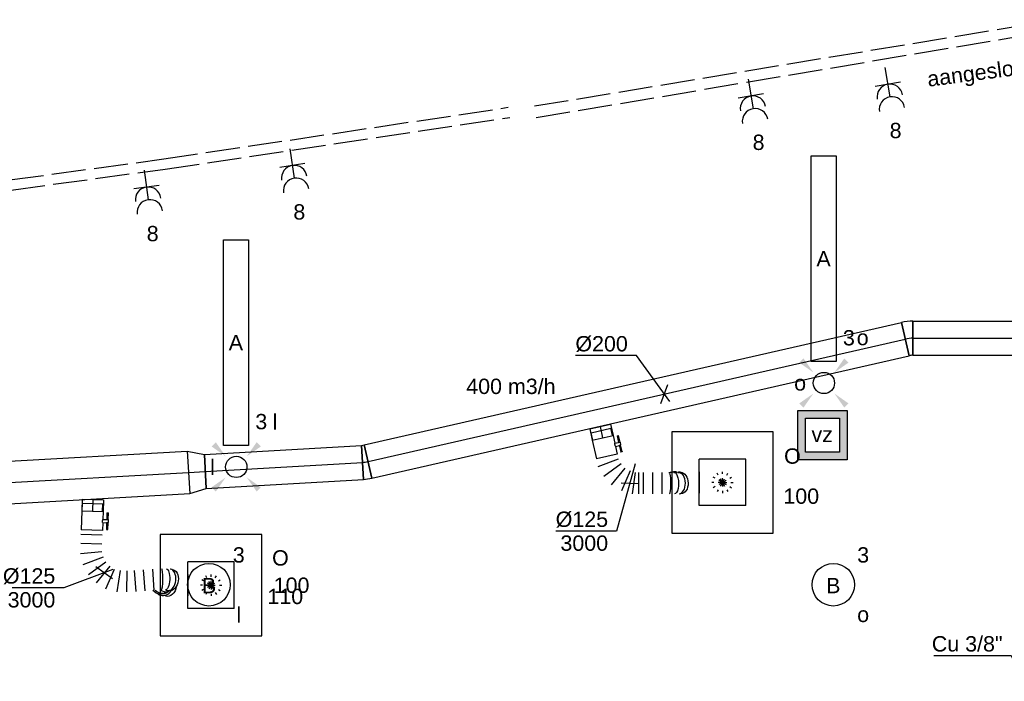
# Model space of a CAD drawing. Extents: x -257677 to 221252, y -185516 to 120782.
# Tile 122 of 171: x -34588 to -28811, y -45471 to -41588. Entities that reach past the tile are written whole.
import ezdxf
from ezdxf.enums import TextEntityAlignment as Align
from ezdxf.lldxf.tags import DXFTag

# ---------------------------------------------------------------- set-up
doc = ezdxf.new("R2010")
doc.units = 0
doc.header["$LTSCALE"] = 50
for name, pattern in [('AUSGEZOGEN', [0]), ('E_GOOT3', [5, 4, -1]), ('STREEPJES', [0.1, 0.05, -0.05])]:
    doc.linetypes.add(name, pattern=pattern)
doc.layers.get('0').update_dxf_attribs({"linetype": 'CONTINUOUS'})
for name, color, linetype in [('EL6131--_WG', 2, 'CONTINUOUS'), ('EL6222--', 3, 'CONTINUOUS'), ('EL6311--', 3, 'CONTINUOUS'), ('WL570---_TOEVOER', 3, 'CONTINUOUS'), ('WL570---_TOEVOER_HL', 8, 'CONTINUOUS'), ('WL570---_TOEVOER_RST', 2, 'CONTINUOUS'), ('WL570---_TOEVOER_RST_HL', 1, 'CONTINUOUS'), ('WM5448--', 1, 'CONTINUOUS'), ('WM570---_TOEVOER', 1, 'CONTINUOUS'), ('WM570---_TOEVOER_PR', 1, 'CONTINUOUS'), ('WM570---_TOEVOER_RST_PR', 1, 'CONTINUOUS')]:
    doc.layers.add(name, color=color, linetype=linetype)
doc.styles.add('BURO-018', font='ARIAL.TTF', dxfattribs={"height": 63})
tags = doc.linetypes.add('CENTER2', pattern=[28.575000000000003, 19.05, -3.175, 3.175, -3.175]).pattern_tags.tags
tags[10:11] = [DXFTag(74, 4), DXFTag(75, 0), DXFTag(340, '0'), DXFTag(46, 1.0), DXFTag(50, 0.0), DXFTag(44, 0.0), DXFTag(45, 0.0)]
tags[8:9] = [DXFTag(74, 4), DXFTag(75, 0), DXFTag(340, '0'), DXFTag(46, 1.0), DXFTag(50, 0.0), DXFTag(44, 0.0), DXFTag(45, 0.0)]
tags[6:7] = [DXFTag(74, 4), DXFTag(75, 0), DXFTag(340, '0'), DXFTag(46, 1.0), DXFTag(50, 0.0), DXFTag(44, 0.0), DXFTag(45, 0.0)]
tags[4:5] = [DXFTag(74, 4), DXFTag(75, 0), DXFTag(340, '0'), DXFTag(46, 1.0), DXFTag(50, 0.0), DXFTag(44, 0.0), DXFTag(45, 0.0)]

# ---------------------------------------------------------------- blocks, each defined once
blk = doc.blocks.new('1115B3')
at = {"color": 0, "linetype": 'Continuous'}
blk.add_circle((0, 3.5), 2.5, dxfattribs=at)
at = {"color": 0, "linetype": 'Continuous', "style": 'BURO-018'}
for tag, p in [('E_GKAST', (0, 11.5)), ('E_GROEP', (0, 8.5)), ('E_SGROEP', (4.5, 8.5)), ('E_ARMCODE', (0, 3.5)), ('E_SLET', (4.5, 2.5))]:
    blk.add_attdef(tag, text='', height=1.8, dxfattribs=at).set_placement(p, align=Align.MIDDLE)
blk = doc.blocks.new('E001611207146')
at = {"color": 0}
for p, q in [((-12.07, -1.46), (-12.07, 1.46)), ((-12.07, 1.46), (12.07, 1.46)), ((12.07, 1.46), (12.07, -1.46)), ((12.07, -1.46), (-12.07, -1.46))]:
    blk.add_line(p, q, dxfattribs=at)
at = {"color": 0, "linetype": 'Continuous', "style": 'BURO-018'}
for tag, p in [('E_GKAST', (0, 8)), ('E_GROEP', (0, 5)), ('E_SGROEP', (4.5, 5)), ('E_ARMCODE', (0, 0)), ('E_SLET', (4.5, -3))]:
    blk.add_attdef(tag, text='', height=1.8, dxfattribs=at).set_placement(p, align=Align.MIDDLE)
blk = doc.blocks.new('E00411')
at = {"color": 0, "linetype": 'Continuous'}
blk.add_circle((0, 0), 1.25, dxfattribs=at)
for points in [[(-2.891705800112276, 2.395768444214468), (-2.395768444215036, 2.891705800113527), (-1.237436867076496, 1.237436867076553)], [(2.395768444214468, 2.891705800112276), (2.891705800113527, 2.395768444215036), (1.237436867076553, 1.237436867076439)], [(-2.395768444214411, -2.891705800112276), (-2.89170580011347, -2.395768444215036), (-1.237436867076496, -1.237436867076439)], [(2.89170580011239, -2.395768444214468), (2.395768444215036, -2.891705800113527), (1.237436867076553, -1.237436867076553)]]:
    blk.add_solid(points, dxfattribs=at)
at = {"color": 0, "linetype": 'Continuous', "style": 'BURO-018'}
for tag, height, p in [('E_SLET1', 1.8, (-2.842e-13, 4.641705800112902)), ('E_GROEP', 1.799999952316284, (0, 0)), ('E_GKAST', 1.799999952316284, (0, 0))]:
    blk.add_attdef(tag, text='', height=height, dxfattribs=at).set_placement(p, align=Align.MIDDLE)
at = {"color": 0, "linetype": 'Continuous', "style": 'BURO-018', "flags": 1}
for tag in ['E_MATCODE', 'E_SGROEP']:
    blk.add_attdef(tag, text='', height=1.799999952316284, dxfattribs=at).set_placement((0, 0), align=Align.MIDDLE)
blk = doc.blocks.new('111304A')
at = {"color": 0, "linetype": 'Continuous'}
for p, q in [((0, 1), (0, 4.5)), ((-1.5, 3), (1.5, 3))]:
    blk.add_line(p, q, dxfattribs=at)
for centre in [(0, 6), (0, 4.5)]:
    blk.add_arc(centre, 1.5, 180, 0, dxfattribs=at)
at = {"color": 0, "linetype": 'Continuous', "style": 'BURO-018'}
for tag, p in [('E_GKAST', (0, 11.5)), ('E_GROEP', (0, 8.5)), ('E_SGROEP', (4.5, 8.5))]:
    blk.add_attdef(tag, text='', height=1.8, dxfattribs=at).set_placement(p, align=Align.MIDDLE)
at = {"color": 0, "linetype": 'Continuous', "style": 'BURO-018', "flags": 1}
for tag, height, p in [('E_VERMCODE', 1.8, (13, 8.5)), ('E_MATCODE', 1.799999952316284, (0, 0))]:
    blk.add_attdef(tag, text='', height=height, dxfattribs=at).set_placement(p, align=Align.MIDDLE)
blk = doc.blocks.new('*U811')
at = {"color": 0, "ltscale": 10}
for p, q in [((297.5, 297.5, -2710), (-297.5, 297.5, -2710)), ((-297.5, 297.5, -2710), (-297.5, -297.5, -2710)), ((297.5, -297.5, -2710), (297.5, 297.5, -2710)), ((136.5, 136.5, -2710), (-136.5, 136.5, -2710)), ((-136.5, -136.5, -2710), (-136.5, 136.5, -2710)), ((136.5, -136.5, -2710), (136.5, 136.5, -2710)), ((136.5, -136.5, -2710), (-136.5, -136.5, -2710)), ((-297.5, -297.5, -2710), (297.5, -297.5, -2710))]:
    blk.add_line(p, q, dxfattribs=at)
at = {"color": 8, "linetype": 'STREEPJES', "ltscale": 10}
for q in [(0, 62.5, -2710), (-62.5, 0, -2710), (-54.12658773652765, 31.25, -2710), (-54.12658773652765, -31.25, -2710), (-31.25, 54.12658773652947, -2710), (-31.25, -54.12658773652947, -2710), (31.25, 54.12658773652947, -2710), (54.12658773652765, 31.25, -2710), (0, -62.5, -2710), (31.25, -54.12658773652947, -2710), (54.12658773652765, -31.25, -2710), (62.5, 0, -2710)]:
    blk.add_line((0, 0, -2710), q, dxfattribs=at)
at = {"layer": 'WL570---_TOEVOER_RST_HL', "linetype": 'CENTER2'}
blk.add_circle((0, 0, -2710), 0.075, dxfattribs=at)
at = {"layer": 'WL570---_TOEVOER_RST', "color": 1, "style": 'BURO-018'}
for tag in ['MC', 'Q']:
    blk.add_attdef(tag, text='', height=90, dxfattribs=at).set_placement((0, 0), align=Align.MIDDLE)
at = {"layer": 'WM570---_TOEVOER_RST_PR', "color": 1, "style": 'BURO-018'}
blk.add_attdef('POSNR', text='', height=90, dxfattribs=at).set_placement((0, 0), align=Align.MIDDLE)
blk = doc.blocks.new('*U826')
at = {"color": 0, "ltscale": 10}
for p, q in [((0, 62.50000000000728, -3000), (67.44098836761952, 62.50000000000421, -3000)), ((-7.275957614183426e-12, -62.49999999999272, -3000), (-4.284426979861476e-12, 62.50000000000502, -3000)), ((-7.275957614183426e-12, -62.49999999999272, -3000), (67.44098836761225, -62.49999999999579, -3000))]:
    blk.add_line(p, q, dxfattribs=at)
at = {"layer": 'WL570---_TOEVOER_HL', "linetype": 'CENTER2'}
blk.add_line((0, 0, -3000), (67.44098836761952, -3.069388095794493e-12, -3000), dxfattribs=at)
at = {"layer": 'WM570---_TOEVOER_PR', "color": 1, "style": 'BURO-018'}
blk.add_attdef('POSNR', text='', height=90, dxfattribs=at).set_placement((0, 0), align=Align.MIDDLE)
blk = doc.blocks.new('*U829')
at = {"layer": 'WM570---_TOEVOER', "color": 0, "ltscale": 10}
for p, q in [((50.65055558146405, 19.06445402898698), (-235.8498428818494, -88.77194802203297)), ((48.88068599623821, -35.02620828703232), (-48.88068599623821, 35.02620828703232)), ((-235.8498428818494, -88.77194802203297), (-593.4214663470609, -88.77194802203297))]:
    blk.add_line(p, q, dxfattribs=at)
at = {"layer": 'WM570---_TOEVOER', "color": 0, "style": 'BURO-018'}
for s, p in [('%%c125', (-593.4214663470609, -63.77194802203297)), ('3000', (-565.5497064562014, -203.771948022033))]:
    blk.add_text(s, height=90, dxfattribs=at).set_placement(p)
blk = doc.blocks.new('*U831')
at = {"layer": 'WM570---_TOEVOER', "color": 0, "ltscale": 10}
for p, q in [((31.82663202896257, 115.7060437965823), (-76.96165803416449, -279.7948889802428)), ((51.10363495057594, -2.738965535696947), (-51.10363495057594, 2.738965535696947)), ((-76.96165803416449, -279.7948889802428), (-434.533281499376, -279.7948889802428))]:
    blk.add_line(p, q, dxfattribs=at)
at = {"layer": 'WM570---_TOEVOER', "color": 0, "style": 'BURO-018'}
for s, p in [('%%c125', (-434.533281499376, -254.7948889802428)), ('3000', (-406.6615216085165, -394.7948889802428))]:
    blk.add_text(s, height=90, dxfattribs=at).set_placement(p)
blk = doc.blocks.new('*U997', base_point=(34898.77954978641, 21942.15789563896, 2900))
at = {"color": 0, "linetype": 'Continuous'}
for p, q in [((34841.04452286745, 22042.15789563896, 2900), (34388.13183528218, 22042.15789563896, 2900)), ((34841.04452286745, 22042.15789563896, 2900), (34927.64706324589, 21892.15789563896, 2900)), ((34869.91203632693, 21892.15789563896, 2900), (34927.64706324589, 21992.15789563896, 2900))]:
    blk.add_line(p, q, dxfattribs=at)
at = {"color": 0, "linetype": 'Continuous', "style": 'BURO-018'}
blk.add_text('Cu 3/8"', height=90, dxfattribs=at).set_placement((34791.04452286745, 22067.15789563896, 2900), align=Align.RIGHT)
blk = doc.blocks.new('*U1667')
at = {"color": 0, "ltscale": 10}
for p, q in [((0, 100.0000000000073, -3000), (923.3686581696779, 100.0000000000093, -3000)), ((-1.455191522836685e-11, -100.0000000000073, -3000), (-8.01686494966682e-12, 99.99999999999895, -3000)), ((923.3686581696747, 100.0000000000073, -3000), (923.3686581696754, -99.99999999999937, -3000)), ((-1.455191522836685e-11, -100.0000000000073, -3000), (923.3686581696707, -100.0000000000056, -3000))]:
    blk.add_line(p, q, dxfattribs=at)
at = {"layer": 'WL570---_TOEVOER_HL', "linetype": 'CENTER2'}
blk.add_line((-7.275957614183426e-12, 0, -3000), (923.3686581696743, 1.851668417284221e-12, -3000), dxfattribs=at)
at = {"layer": 'WM570---_TOEVOER_PR', "color": 1, "style": 'BURO-018'}
blk.add_attdef('POSNR', text='', height=90, dxfattribs=at).set_placement((0, 0), align=Align.MIDDLE)
blk = doc.blocks.new('*U1668')
at = {"color": 0, "ltscale": 10}
for p, q in [((-7.275957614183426e-12, 125.0000000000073, -3000), (6819.025853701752, 125.0000000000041, -3000)), ((6819.025853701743, 125, -3000), (6819.025853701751, -124.9999999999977, -3000)), ((0, -125, -3000), (6819.025853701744, -125.0000000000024, -3000))]:
    blk.add_line(p, q, dxfattribs=at)
at = {"layer": 'WL570---_TOEVOER_HL', "linetype": 'CENTER2'}
blk.add_line((0, 0, -3000), (6819.02585370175, -2.744356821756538e-12, -3000), dxfattribs=at)
at = {"layer": 'WM570---_TOEVOER_PR', "color": 1, "style": 'BURO-018'}
blk.add_attdef('POSNR', text='', height=90, dxfattribs=at).set_placement((0, 0), align=Align.MIDDLE)
blk = doc.blocks.new('*U1669')
at = {"color": 0, "ltscale": 10}
for p, q in [((-7.275957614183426e-12, 125, -3000), (99.10000000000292, 100.0000000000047, -3000)), ((-7.275957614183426e-12, 125, -3000), (-2.919608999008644e-13, -124.9999999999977, -3000)), ((99.10000000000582, 100.0000000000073, -3000), (99.09999999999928, -99.99999999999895, -3000)), ((0, -124.9999999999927, -3000), (99.09999999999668, -99.9999999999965, -3000))]:
    blk.add_line(p, q, dxfattribs=at)
at = {"layer": 'WL570---_TOEVOER_HL', "linetype": 'CENTER2'}
blk.add_line((-7.275957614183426e-12, 0, -3000), (99.09999999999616, 4.724116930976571e-13, -3000), dxfattribs=at)
for centre in [(-7.275957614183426e-12, 0, -3000), (99.09999999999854, 0, -3000)]:
    blk.add_circle(centre, 0.075, dxfattribs=at)
at = {"layer": 'WM570---_TOEVOER_PR', "color": 1, "style": 'BURO-018'}
blk.add_attdef('POSNR', text='', height=90, dxfattribs=at).set_placement((0, 0), align=Align.MIDDLE)
blk = doc.blocks.new('*U1670')
at = {"color": 2, "ltscale": 10}
for p, q in [((-56.44999999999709, 59.375, -3000.000000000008), (-100.7499999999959, 59.37500000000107, -3000.000000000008)), ((-100.75, -59.375, -3000.000000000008), (-100.7500000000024, 59.37500000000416, -3000.000000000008)), ((-56.44999999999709, 62.5, -3000.000000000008), (-9.408333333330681, 62.49999999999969, -3000.000000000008)), ((-56.44999999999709, -62.5, -3000.000000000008), (-56.4500000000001, 62.50000000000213, -3000.000000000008)), ((-9.408333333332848, 93.75000000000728, -3000.000000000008), (-49.40796737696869, 93.75000000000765, -3000.000000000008)), ((-49.40796737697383, 85.41666666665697, -3000.000000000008), (-49.40796737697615, 93.75000000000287, -3000.000000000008)), ((-49.40796737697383, 85.41666666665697, -3000.000000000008), (-9.408333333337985, 85.4166666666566, -3000.000000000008)), ((-9.408333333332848, 62.5, -3000.000000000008), (-9.408333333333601, 93.75000000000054, -3000.000000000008)), ((-9.408333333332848, 93.75, -3000.000000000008), (7.576928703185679, 93.75000000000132, -3000.000000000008)), ((7.576928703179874, 85.41666666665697, -3000.000000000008), (7.576928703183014, 93.74999999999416, -3000.000000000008)), ((48.36630071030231, 93.75, -3000.000000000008), (7.576928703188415, 93.74999999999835, -3000.000000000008)), ((7.576928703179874, 85.41666666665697, -3000.000000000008), (48.36630071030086, 85.41666666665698, -3000.000000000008)), ((9.408333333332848, 62.5, -3000.000000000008), (9.40833333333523, 85.41666666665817, -3000.000000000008)), ((9.408333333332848, 62.5, -3000.000000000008), (56.44999999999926, 62.49999999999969, -3000.000000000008)), ((48.36630071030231, 93.75, -3000.000000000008), (49.40796737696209, 93.75000000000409, -3000.000000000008)), ((48.36630071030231, 85.41666666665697, -3000.000000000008), (48.36630071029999, 93.75000000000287, -3000.000000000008)), ((49.40796737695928, 85.41666666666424, -3000.000000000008), (48.3663007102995, 85.41666666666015, -3000.000000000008)), ((49.40796737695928, 93.75000000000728, -3000.000000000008), (49.4079673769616, 85.41666666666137, -3000.000000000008)), ((56.45000000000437, 62.5, -3000.000000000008), (56.45000000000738, -62.50000000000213, -3000.000000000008)), ((-56.44999999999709, -59.375, -3000.000000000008), (-100.7499999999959, -59.37499999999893, -3000.000000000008)), ((-56.44999999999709, -62.5, -3000.000000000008), (56.45000000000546, -62.49999999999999, -3000.000000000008))]:
    blk.add_line(p, q, dxfattribs=at)
blk.add_spline([(9.36006221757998, 62.49275180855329, -3000.000000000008), (9.21574419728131, 62.47129905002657, -3000.000000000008), (8.976860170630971, 62.43650600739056, -3000.000000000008), (8.645861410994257, 62.38977627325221, -3000.000000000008), (8.226144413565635, 62.33299861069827, -3000.000000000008), (7.722016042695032, 62.26847352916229, -3000.000000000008), (7.138649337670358, 62.19882296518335, -3000.000000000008), (6.482030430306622, 62.12688614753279, -3000.000000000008), (5.758897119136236, 62.05560538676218, -3000.000000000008), (4.976669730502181, 61.98790612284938, -3000.000000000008), (4.143374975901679, 61.92657604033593, -3000.000000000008), (3.267563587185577, 61.87414836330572, -3000.000000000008), (2.35822257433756, 61.83279451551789, -3000.000000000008), (1.424683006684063, 61.80423112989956, -3000.000000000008), (0.4765242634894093, 61.78964589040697, -3000.000000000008), (-0.4765242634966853, 61.78964589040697, -3000.000000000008), (-1.424683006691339, 61.80423112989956, -3000.000000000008), (-2.358222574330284, 61.83279451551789, -3000.000000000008), (-3.267563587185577, 61.874148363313, -3000.000000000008), (-4.143374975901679, 61.92657604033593, -3000.000000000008), (-4.976669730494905, 61.98790612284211, -3000.000000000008), (-5.758897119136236, 62.05560538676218, -3000.000000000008), (-6.482030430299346, 62.12688614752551, -3000.000000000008), (-7.138649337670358, 62.19882296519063, -3000.000000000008), (-7.722016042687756, 62.26847352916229, -3000.000000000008), (-8.226144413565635, 62.33299861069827, -3000.000000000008), (-8.645861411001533, 62.38977627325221, -3000.000000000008), (-8.976860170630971, 62.43650600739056, -3000.000000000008), (-9.215744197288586, 62.47129905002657, -3000.000000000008), (-9.36006221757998, 62.49275180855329, -3000.000000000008), (-9.408333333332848, 62.5, -3000.000000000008)], degree=3, dxfattribs=at)
at = {"layer": 'WL570---_TOEVOER', "color": 1, "style": 'BURO-018'}
blk.add_attdef('I', text='', height=90, dxfattribs=at).set_placement((0, 0), align=Align.MIDDLE)
at = {"layer": 'WM570---_TOEVOER_PR', "color": 1, "style": 'BURO-018'}
blk.add_attdef('POSNR', text='', height=90, dxfattribs=at).set_placement((0, 0), align=Align.MIDDLE)
blk = doc.blocks.new('*U1671')
at = {"color": 0, "ltscale": 10}
for p, q in [((208.2100411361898, 507.3495264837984, -3000.000000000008), (330.0366141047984, 479.3622772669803, -3000.000000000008)), ((175.521826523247, 363.4674100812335, -3000.000000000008), (175.0451708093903, 360.6144897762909, -3000.000000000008)), ((164.0976746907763, 292.7166135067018, -3000.000000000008), (285.8100451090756, 264.2368156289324, -3000.000000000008)), ((151.5840846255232, 239.2380489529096, -3000.000000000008), (273.2964550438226, 210.7582510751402, -3000.000000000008)), ((139.0704945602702, 185.7594843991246, -3000.000000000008), (260.7828649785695, 157.2796865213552, -3000.000000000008)), ((246.8420229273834, 97.70156244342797, -3000.000000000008), (128.9716760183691, 142.6007812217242, -3000.000000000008)), ((132.8136995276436, 159.0202021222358, -3000.000000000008), (254.5260699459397, 130.5404042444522, -3000.000000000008)), ((0, 62.5, -3000.000000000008), (3.014949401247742e-12, -62.50000000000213, -3000.000000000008)), ((44.82719617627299, -62.5, -3000.000000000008), (27.96426264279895, 62.49999999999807, -3000.000000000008)), ((60.48452008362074, 71.43683195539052, -3000.000000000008), (109.8677110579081, -44.62633608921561, -3000.000000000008)), ((167.8469574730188, -10.15687971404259, -3000.000000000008), (89.47414329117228, 88.67156014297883, -3000.000000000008)), ((112.8605291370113, 112.97199360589, -3000.000000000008), (214.6197291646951, 38.44398721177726, -3000.000000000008))]:
    blk.add_line(p, q, dxfattribs=at)
at = {"color": 0, "ltscale": 10, "extrusion": (1.304793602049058e-32, 1.745129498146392e-33, -1)}
blk.add_ellipse((241.8299820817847, 377.1216764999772, -3000.000000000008), major_axis=(61.26474119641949, -12.36785808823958), ratio=0.8085317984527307, start_param=3.135280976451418, end_param=3.71452084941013, dxfattribs=at)
at = {"color": 0, "ltscale": 10}
for centre, major_axis, ratio, start_param, end_param in [((247.058664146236, 376.1025663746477, -3000.000000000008), (61.1144488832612, -13.0886434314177), 0.613864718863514, 0.00243968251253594, 3.144032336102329), ((237.1489962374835, 343.8331404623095, -3000.000000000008), (-58.03659886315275, 23.21870020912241), 0.9868594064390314, 0.1028968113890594, 0.4550223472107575), ((236.912736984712, 351.7441573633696, -3000.000000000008), (-61.6476729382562, 10.29987255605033), 0.9462408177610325, 5.903291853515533, 6.258729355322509), ((235.2386267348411, 322.7493663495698, -3000.000000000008), (60.94853111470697, -13.84019281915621), 0.1315587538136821, 0.0003315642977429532, 3.141924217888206)]:
    blk.add_ellipse(centre, major_axis=major_axis, ratio=ratio, start_param=start_param, end_param=end_param, dxfattribs=at)
at = {"color": 0, "ltscale": 10, "extrusion": (1.304793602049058e-32, 1.745129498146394e-33, -1)}
blk.add_ellipse((249.226620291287, 386.4255259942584, -3000.000000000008), major_axis=(-61.16568309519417, 12.84559113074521), ratio=0.7069547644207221, start_param=1.490116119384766e-08, end_param=3.141592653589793, dxfattribs=at)
at = {"color": 0, "ltscale": 10, "extrusion": (1.304793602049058e-32, 1.745129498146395e-33, -1)}
blk.add_ellipse((235.3091528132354, 340.340369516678, -3000.000000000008), major_axis=(-19.34913916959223, -59.93698197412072), ratio=0.992100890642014, start_param=1.130393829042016, end_param=1.695059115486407, dxfattribs=at)
at = {"color": 0, "ltscale": 10, "extrusion": (1.304793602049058e-32, 1.745129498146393e-33, -1)}
for centre, start_param in [((242.0937968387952, 361.2712435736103, -3000.000000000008), 2.853339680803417), ((246.8490124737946, 378.0407651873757, -3000.000000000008), 2.944948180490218)]:
    blk.add_ellipse(centre, major_axis=(60.12929726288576, -17.05044312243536), ratio=0.9370231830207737, start_param=start_param, end_param=3.141592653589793, dxfattribs=at)
at = {"color": 0, "ltscale": 10, "extrusion": (1.304793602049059e-32, 1.745129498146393e-33, -0.9999999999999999)}
blk.add_ellipse((241.5481582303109, 350.8627883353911, -3000.000000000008), major_axis=(-61.02281626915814, 13.5090357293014), ratio=0.3858616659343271, start_param=0.001122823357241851, end_param=3.142715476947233, dxfattribs=at)
at = {"layer": 'WM570---_TOEVOER_PR', "color": 1, "style": 'BURO-018'}
blk.add_attdef('POSNR', text='', height=90, dxfattribs=at).set_placement((0, 0), align=Align.MIDDLE)
blk = doc.blocks.new('*U1672')
at = {"color": 0, "ltscale": 10}
for p, q in [((-16.62000000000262, -100, -3000), (-16.61999999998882, 100.0000000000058, -3000)), ((-0.1126938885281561, 101.3716513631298, -3000), (32.89682728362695, -95.88546894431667, -3000))]:
    blk.add_line(p, q, dxfattribs=at)
for centre, radius, start, end in [((-16.61999999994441, 200.0154229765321, -3000), 100.0154229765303, 269.9999999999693, 279.5000000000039), ((-16.6200000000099, 200.0154229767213, -3000), 300.015422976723, 270.0000000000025, 279.5000000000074)]:
    blk.add_arc(centre, radius, start, end, dxfattribs=at)
at = {"layer": 'WL570---_TOEVOER_HL', "linetype": 'CENTER2'}
blk.add_arc((-16.61999999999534, 200.0154229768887, -3000), 200.0154229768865, 269.9999999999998, 279.4999999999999, dxfattribs=at)
at = {"layer": 'WM570---_TOEVOER_PR', "color": 1, "style": 'BURO-018'}
blk.add_attdef('POSNR', text='', height=90, dxfattribs=at).set_placement((0, 0), align=Align.MIDDLE)
blk = doc.blocks.new('*U1673')
at = {"color": 0, "ltscale": 10}
for p, q in [((-7.275957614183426e-12, 100.0000000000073, -3000), (3233.028300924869, 100.0000000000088, -3000)), ((-7.275957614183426e-12, -100, -3000), (-2.879474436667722e-12, 100.0000000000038, -3000)), ((3233.028300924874, 100.0000000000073, -3000), (3233.02830092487, -99.99999999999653, -3000)), ((0, -100, -3000), (3233.028300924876, -99.99999999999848, -3000))]:
    blk.add_line(p, q, dxfattribs=at)
at = {"layer": 'WL570---_TOEVOER_HL', "linetype": 'CENTER2'}
blk.add_line((0, 7.275957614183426e-12, -3000), (3233.028300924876, 8.801445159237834e-12, -3000), dxfattribs=at)
at = {"layer": 'WM570---_TOEVOER_PR', "color": 1, "style": 'BURO-018'}
blk.add_attdef('POSNR', text='', height=90, dxfattribs=at).set_placement((0, 0), align=Align.MIDDLE)
blk = doc.blocks.new('*U1674')
at = {"color": 0, "ltscale": 10}
for p, q in [((-22.78999999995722, -100, -3000.000000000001), (-22.78999999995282, 100.0000000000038, -3000.000000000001)), ((44.70099921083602, 92.31037195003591, -3000.000000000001), (-0.2892116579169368, -102.5636410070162, -3000.000000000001)), ((22.20589377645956, -5.126634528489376, -3000.000000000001), (0.8355436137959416, -97.69179068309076, -3000.000000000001))]:
    blk.add_line(p, q, dxfattribs=at)
for centre, radius, start, end in [((-22.79000000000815, -200.0252628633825, -3000.000000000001), 300.0252628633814, 77.000000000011, 89.99999999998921), ((-22.78999999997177, -200.0252628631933, -3000.000000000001), 100.0252628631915, 77.00000000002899, 89.99999999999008)]:
    blk.add_arc(centre, radius, start, end, dxfattribs=at)
at = {"layer": 'WL570---_TOEVOER_HL', "linetype": 'CENTER2'}
blk.add_arc((-22.78999999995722, -200.0252628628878, -3000.000000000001), 200.0252628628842, 76.99999999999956, 89.99999999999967, dxfattribs=at)
at = {"layer": 'WM570---_TOEVOER_PR', "color": 1, "style": 'BURO-018'}
blk.add_attdef('POSNR', text='', height=90, dxfattribs=at).set_placement((0, 0), align=Align.MIDDLE)
blk = doc.blocks.new('*U1675')
at = {"color": 0, "ltscale": 10}
for p, q in [((0, 100, -3000.000000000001), (1728.367561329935, 100, -3000.000000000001)), ((0, -100, -3000.000000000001), (0, 100, -3000.000000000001)), ((0, -100, -3000.000000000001), (1728.367561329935, -100, -3000.000000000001))]:
    blk.add_line(p, q, dxfattribs=at)
at = {"layer": 'WL570---_TOEVOER_HL', "linetype": 'CENTER2'}
blk.add_line((0, 0, -3000.000000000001), (1728.367561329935, 0, -3000.000000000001), dxfattribs=at)
at = {"layer": 'WM570---_TOEVOER_PR', "color": 1, "style": 'BURO-018'}
blk.add_attdef('POSNR', text='', height=90, dxfattribs=at).set_placement((0, 0), align=Align.MIDDLE)
blk = doc.blocks.new('*U1703')
at = {"layer": 'WM570---_TOEVOER', "color": 0, "ltscale": 10}
for p, q in [((-163.9176054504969, 225.1671735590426), (-521.4892289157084, 225.1671735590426)), ((32.01656393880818, -43.97989581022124), (-163.9176054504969, 225.1671735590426)), ((-21.01979604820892, -56.08097515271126), (21.01979604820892, 56.08097515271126))]:
    blk.add_line(p, q, dxfattribs=at)
at = {"layer": 'WM570---_TOEVOER', "color": 0, "style": 'BURO-018'}
blk.add_text('%%c200', height=90, dxfattribs=at).set_placement((-521.4892289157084, 250.1671735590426))
blk = doc.blocks.new('*U1720')
at = {"color": 2, "ltscale": 10}
for p, q in [((-56.44999999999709, 59.37499999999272, -3000.000000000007), (-100.7499999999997, 59.37499999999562, -3000.000000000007)), ((-100.7500000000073, -59.37500000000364, -3000.000000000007), (-100.7499999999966, 59.37500000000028, -3000.000000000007)), ((-56.44999999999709, 62.49999999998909, -3000.000000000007), (-9.408333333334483, 62.49999999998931, -3000.000000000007)), ((-56.44999999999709, -62.50000000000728, -3000.000000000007), (-56.4499999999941, 62.49999999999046, -3000.000000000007)), ((-9.408333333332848, 93.74999999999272, -3000.000000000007), (-49.40796737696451, 93.74999999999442, -3000.000000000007)), ((-49.40796737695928, 85.41666666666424, -3000.000000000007), (-49.4079673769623, 93.74999999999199, -3000.000000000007)), ((-49.40796737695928, 85.41666666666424, -3000.000000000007), (-9.408333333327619, 85.41666666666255, -3000.000000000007)), ((-9.408333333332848, 62.49999999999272, -3000.000000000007), (-9.408333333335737, 93.74999999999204, -3000.000000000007)), ((-9.408333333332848, 93.74999999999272, -3000.000000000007), (7.576928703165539, 93.74999999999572, -3000.000000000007)), ((7.576928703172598, 85.41666666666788, -3000.000000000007), (7.576928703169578, 93.74999999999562, -3000.000000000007)), ((48.36630071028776, 93.74999999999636, -3000.000000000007), (7.576928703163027, 93.74999999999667, -3000.000000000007)), ((7.576928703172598, 85.41666666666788, -3000.000000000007), (48.36630071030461, 85.41666666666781, -3000.000000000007)), ((9.408333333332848, 62.49999999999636, -3000.000000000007), (9.40833333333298, 85.41666666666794, -3000.000000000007)), ((9.408333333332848, 62.49999999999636, -3000.000000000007), (56.45000000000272, 62.49999999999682, -3000.000000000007)), ((48.36630071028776, 93.74999999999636, -3000.000000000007), (49.40796737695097, 93.74999999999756, -3000.000000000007)), ((48.36630071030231, 85.41666666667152, -3000.000000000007), (48.36630071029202, 93.74999999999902, -3000.000000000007)), ((49.40796737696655, 85.41666666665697, -3000.000000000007), (48.36630071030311, 85.41666666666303, -3000.000000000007)), ((49.407967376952, 93.75, -3000.000000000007), (49.40796737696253, 85.41666666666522, -3000.000000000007)), ((56.45000000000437, 62.49999999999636, -3000.000000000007), (56.45000000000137, -62.50000000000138, -3000.000000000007)), ((-56.45000000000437, -59.37500000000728, -3000.000000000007), (-100.750000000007, -59.37500000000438, -3000.000000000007)), ((-56.44999999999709, -62.50000000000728, -3000.000000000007), (56.45000000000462, -62.50000000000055, -3000.000000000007))]:
    blk.add_line(p, q, dxfattribs=at)
blk.add_spline([(9.360062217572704, 62.49275180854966, -3000.000000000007), (9.21574419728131, 62.47129905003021, -3000.000000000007), (8.976860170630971, 62.43650600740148, -3000.000000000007), (8.645861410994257, 62.38977627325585, -3000.000000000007), (8.226144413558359, 62.33299861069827, -3000.000000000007), (7.722016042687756, 62.26847352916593, -3000.000000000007), (7.138649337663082, 62.19882296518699, -3000.000000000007), (6.482030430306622, 62.12688614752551, -3000.000000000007), (5.758897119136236, 62.05560538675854, -3000.000000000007), (4.976669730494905, 61.98790612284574, -3000.000000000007), (4.143374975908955, 61.92657604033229, -3000.000000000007), (3.267563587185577, 61.87414836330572, -3000.000000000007), (2.35822257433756, 61.83279451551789, -3000.000000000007), (1.424683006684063, 61.80423112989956, -3000.000000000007), (0.4765242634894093, 61.78964589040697, -3000.000000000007), (-0.4765242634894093, 61.78964589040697, -3000.000000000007), (-1.424683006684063, 61.80423112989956, -3000.000000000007), (-2.35822257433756, 61.83279451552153, -3000.000000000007), (-3.267563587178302, 61.874148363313, -3000.000000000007), (-4.143374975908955, 61.92657604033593, -3000.000000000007), (-4.976669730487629, 61.98790612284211, -3000.000000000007), (-5.75889711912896, 62.05560538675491, -3000.000000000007), (-6.482030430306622, 62.12688614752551, -3000.000000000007), (-7.138649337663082, 62.19882296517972, -3000.000000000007), (-7.722016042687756, 62.26847352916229, -3000.000000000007), (-8.226144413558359, 62.33299861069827, -3000.000000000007), (-8.645861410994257, 62.38977627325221, -3000.000000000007), (-8.976860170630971, 62.4365060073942, -3000.000000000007), (-9.21574419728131, 62.47129905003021, -3000.000000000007), (-9.36006221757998, 62.49275180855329, -3000.000000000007), (-9.408333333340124, 62.49999999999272, -3000.000000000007)], degree=3, dxfattribs=at)
at = {"layer": 'WL570---_TOEVOER', "color": 1, "style": 'BURO-018'}
blk.add_attdef('I', text='', height=90, dxfattribs=at).set_placement((0, 0), align=Align.MIDDLE)
at = {"layer": 'WM570---_TOEVOER_PR', "color": 1, "style": 'BURO-018'}
blk.add_attdef('POSNR', text='', height=90, dxfattribs=at).set_placement((0, 0), align=Align.MIDDLE)
blk = doc.blocks.new('*U1721')
at = {"color": 0, "ltscale": 10}
for p, q in [((241.2263253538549, 571.3389195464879, -3000.000000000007), (366.1594648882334, 575.426785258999, -3000.000000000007)), ((212.7718719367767, 469.1211528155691, -3000.000000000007), (212.6964371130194, 467.9386452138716, -3000.000000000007)), ((215.8156499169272, 362.5227176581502, -3000.000000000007), (340.0891459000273, 375.9799906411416, -3000.000000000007)), ((221.5208067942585, 309.8374677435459, -3000.000000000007), (345.7943027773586, 323.2947407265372, -3000.000000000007)), ((227.2259636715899, 257.1522178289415, -3000.000000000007), (351.4994596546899, 270.6094908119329, -3000.000000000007)), ((230.1873596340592, 213.1393921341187, -3000.000000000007), (355.1627335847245, 215.6205019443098, -3000.000000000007)), ((230.9779367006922, 173.3174285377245, -3000.000000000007), (356.2841312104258, 159.1348570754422, -3000.000000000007)), ((340.0967620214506, 94.4620456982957, -3000.000000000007), (222.8842521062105, 140.9810228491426, -3000.000000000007)), ((7.275957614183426e-12, 62.49999999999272, -3000.000000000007), (4.284426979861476e-12, -62.50000000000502, -3000.000000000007)), ((26.41793554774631, 62.49999999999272, -3000.000000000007), (26.41793554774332, -62.50000000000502, -3000.000000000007)), ((79.25380664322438, 62.49999999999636, -3000.000000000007), (79.25380664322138, -62.50000000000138, -3000.000000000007)), ((139.0056717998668, -62.5, -3000.000000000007), (122.3387069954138, 62.5000000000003, -3000.000000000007)), ((154.5080915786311, 71.23393145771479, -3000.000000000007), (203.3444409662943, -45.03213708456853, -3000.000000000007)), ((260.8586768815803, -11.31691619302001, -3000.000000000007), (183.2652095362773, 88.09154190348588, -3000.000000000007)), ((206.6007592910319, 111.8949656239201, -3000.000000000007), (307.5297763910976, 36.28993124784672, -3000.000000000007))]:
    blk.add_line(p, q, dxfattribs=at)
at = {"color": 0, "ltscale": 10, "extrusion": (0, 0, -1)}
for centre, major_axis, ratio, start_param, end_param in [((275.9072633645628, 473.3896825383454, -3000.000000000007), (-62.24918516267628, 5.593652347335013), 0.698355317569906, 0, 3.141592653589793), ((274.2966055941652, 442.9596400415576, -3000.000000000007), (-62.49896935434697, 1.165467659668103), 0.3764329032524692, 6.275976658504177, 9.417569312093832), ((311.6473040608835, 456.1137021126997, -3000.000000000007), (61.90694367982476, -8.80309758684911), 0.8021049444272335, 4.636010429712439, 6.324613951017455), ((279.3010624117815, 463.4137202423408, -3000.000000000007), (59.16973117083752, 20.12940419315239), 0.9187166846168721, 0, 0.681163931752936), ((286.0886605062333, 443.4617956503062, -3000.000000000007), (59.16973117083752, 20.12940419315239), 0.9187166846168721, 0, 0.9087816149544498), ((300.0532548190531, 418.1524744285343, -3000.000000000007), (-13.92980022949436, 61.57545913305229), 0.9817123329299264, 1.077501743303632, 2.653237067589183)]:
    blk.add_ellipse(centre, major_axis=major_axis, ratio=ratio, start_param=start_param, end_param=end_param, dxfattribs=at)
at = {"color": 0, "ltscale": 10}
for centre, major_axis, ratio, start_param, end_param in [((275.1129929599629, 464.5506123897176, -3000.000000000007), (62.38650008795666, -3.979775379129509), 0.6047358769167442, 0.01567239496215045, 3.125920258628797), ((306.4462711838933, 429.4845720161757, -3000.000000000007), (58.72772907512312, -21.65479408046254), 0.9400185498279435, 0.1509088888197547, 1.326059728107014), ((274.3086671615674, 418.944680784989, -3000.000000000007), (-62.49933866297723, -1.074175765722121), 0.1221100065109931, 3.139555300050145, 6.281147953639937), ((293.018287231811, 423.092382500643, -3000.000000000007), (-50.1589826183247, -37.60016559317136), 0.9684894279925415, 1.78496763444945, 2.83556943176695), ((306.4462711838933, 429.4845720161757, -3000.000000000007), (58.72772907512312, -21.65479408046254), 0.9400185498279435, 6.132276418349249, 6.434094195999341)]:
    blk.add_ellipse(centre, major_axis=major_axis, ratio=ratio, start_param=start_param, end_param=end_param, dxfattribs=at)
at = {"layer": 'WM570---_TOEVOER_PR', "color": 1, "style": 'BURO-018'}
blk.add_attdef('POSNR', text='', height=90, dxfattribs=at).set_placement((0, 0), align=Align.MIDDLE)
blk = doc.blocks.new('E00414')
at = {"color": 0, "linetype": 'Continuous'}
for p, q in [((-2.899999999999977, -2.899999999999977), (-2.899999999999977, 2.899999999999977)), ((-2.899999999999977, 2.899999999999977), (2.899999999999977, 2.899999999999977)), ((2.899999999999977, 2.899999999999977), (2.899999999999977, -2.899999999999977)), ((-2, 2), (2, 2)), ((-2, -2), (-2, 2)), ((2, 2), (2, -2)), ((2, -2), (-2, -2)), ((2.899999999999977, -2.899999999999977), (-2.899999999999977, -2.899999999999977))]:
    blk.add_line(p, q, dxfattribs=at)
at = {"color": 0}
for points in [[(-2.899999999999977, 2.899999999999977), (2.899999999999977, 2.899999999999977), (-2, 2), (2, 2)], [(-2, -2), (-2.899999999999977, -2.899999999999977), (-2, 2), (-2.899999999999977, 2.899999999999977)], [(2, 2), (2.899999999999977, 2.899999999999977), (2, -2), (2.899999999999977, -2.899999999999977)], [(2, -2), (2.899999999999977, -2.899999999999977), (-2, -2), (-2.899999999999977, -2.899999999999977)]]:
    blk.add_solid(points, dxfattribs=at)
at = {"color": 0, "linetype": 'Continuous', "style": 'BURO-018'}
for tag, p in [('E_GKAST', (0, 8)), ('E_GROEP', (0, 5)), ('E_SGROEP', (4.5, 5))]:
    blk.add_attdef(tag, text='', height=1.8, dxfattribs=at).set_placement(p, align=Align.MIDDLE)
at = {"color": 0, "linetype": 'Continuous', "style": 'BURO-018', "flags": 1}
for tag, height, p in [('E_VERMCODE', 1.8, (13, 5)), ('E_MATCODE', 1.799999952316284, (0, 0))]:
    blk.add_attdef(tag, text='', height=height, dxfattribs=at).set_placement(p, align=Align.MIDDLE)

msp = doc.modelspace()

# ---------------------------------------------------------------- linework, layer by layer
at = {"layer": 'EL6131--_WG', "linetype": 'E_GOOT3'}
for p, q in [((-31566.38403699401, -42094.2255497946, 6000), (-28507.69860531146, -41587.68688206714, 6000.198462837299)), ((-31556.41971173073, -42162.5755117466, 3000), (-28495.22726507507, -41646.4618427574, 5997.190816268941)), ((-33741.71175864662, -42405.17671454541, 3000), (-31720.80167078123, -42102.12710530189, 3000)), ((-33733.13053720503, -42464.56195892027, 3000), (-31711.73155154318, -42161.43758445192, 3000)), ((-35141.83852853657, -42595.72804604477, 3000), (-33741.71175864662, -42405.17671454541, 3000)), ((-35133.74737095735, -42655.17998603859, 3000), (-33733.13053720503, -42464.56195892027, 3000))]:
    msp.add_line(p, q, dxfattribs=at)

# ---------------------------------------------------------------- block references
at = {"layer": 'EL6222--'}
ref = msp.add_blockref('111304A', (-29519.06428174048, -41819.07963413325), dxfattribs=dict(at, xscale=50, yscale=50, zscale=50, rotation=189.5696266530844))
ref.add_attrib('E_GROEP', '8', dxfattribs={"layer": '0', "color": 1, "linetype": 'Continuous', "height": 90, "style": 'BURO-018'}).set_placement((-29448.40971809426, -42238.16546381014), align=Align.MIDDLE)
ref = msp.add_blockref('111304A', (-30321.77668638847, -41888.1102877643), dxfattribs=dict(at, xscale=50, yscale=50, zscale=50, rotation=189.4032852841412))
ref.add_attrib('E_GROEP', '8', dxfattribs={"layer": '0', "color": 1, "linetype": 'Continuous', "height": 90, "style": 'BURO-018'}).set_placement((-30252.33911068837, -42307.39947565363), align=Align.MIDDLE)
ref = msp.add_blockref('111304A', (-33010.04875110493, -42295.45872666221), dxfattribs=dict(at, xscale=50, yscale=50, zscale=50, rotation=188.5284410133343))
ref.add_attrib('E_GROEP', '8', dxfattribs={"layer": '0', "color": 1, "linetype": 'Continuous', "height": 90, "style": 'BURO-018'}).set_placement((-32947.02111093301, -42715.75923412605), align=Align.MIDDLE)
ref = msp.add_blockref('111304A', (-33864.52468392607, -42421.89103423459), dxfattribs=dict(at, xscale=50, yscale=50, zscale=50, rotation=187.7500187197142))
ref.add_attrib('E_GROEP', '8', dxfattribs={"layer": '0', "color": 1, "linetype": 'Continuous', "height": 90, "style": 'BURO-018'}).set_placement((-33807.21290097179, -42843.0090218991), align=Align.MIDDLE)
at = {"layer": 'EL6222--', "xscale": 50, "yscale": 50, "zscale": 50}
msp.add_blockref('E00414', (-29877.03828492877, -44025.7654232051), dxfattribs=at)
at = {"layer": 'EL6311--'}
ref = msp.add_blockref('E001611207146', (-29871.09439943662, -42990.57575464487), dxfattribs=dict(at, xscale=50, yscale=50, zscale=50, rotation=270))
ref.add_attrib('E_ARMCODE', 'A', dxfattribs={"layer": '0', "color": 1, "linetype": 'Continuous', "height": 90, "style": 'BURO-018'}).set_placement((-29871.09439943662, -42990.57575464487), align=Align.MIDDLE)
ref.add_attrib('E_SLET', 'o', dxfattribs={"layer": '0', "color": 1, "linetype": 'Continuous', "height": 90, "style": 'BURO-018'}).set_placement((-29641.61610126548, -43453.95295046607), align=Align.MIDDLE)
ref.add_attrib('E_GROEP', '3', dxfattribs={"layer": '0', "color": 1, "linetype": 'Continuous', "height": 90, "style": 'BURO-018'}).set_placement((-29722.28825461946, -43454.49067373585), align=Align.MIDDLE)
ref = msp.add_blockref('E001611207146', (-33319.02039764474, -43482.83590218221), dxfattribs=dict(at, xscale=50, yscale=50, zscale=50, rotation=270))
ref.add_attrib('E_ARMCODE', 'A', dxfattribs={"layer": '0', "color": 1, "linetype": 'Continuous', "height": 90, "style": 'BURO-018'}).set_placement((-33319.02039764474, -43482.83590218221), align=Align.MIDDLE)
ref.add_attrib('E_SLET', 'l', dxfattribs={"layer": '0', "color": 1, "linetype": 'Continuous', "height": 90, "style": 'BURO-018'}).set_placement((-33089.54209947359, -43946.21309800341), align=Align.MIDDLE)
ref.add_attrib('E_GROEP', '3', dxfattribs={"layer": '0', "color": 1, "linetype": 'Continuous', "height": 90, "style": 'BURO-018'}).set_placement((-33170.21425282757, -43946.75082127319), align=Align.MIDDLE)
ref = msp.add_blockref('E00411', (-29869.12517312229, -43720.21274031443), dxfattribs=dict(at, xscale=50, yscale=50, zscale=50))
ref.add_attrib('E_SLET1', 'o', dxfattribs={"layer": '0', "color": 1, "linetype": 'Continuous', "height": 90, "style": 'BURO-018'}).set_placement((-30008.56271858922, -43720.19592161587), align=Align.MIDDLE)
ref = msp.add_blockref('E00411', (-33317.0511713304, -44212.47288785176), dxfattribs=dict(at, xscale=50, yscale=50, zscale=50))
ref.add_attrib('E_SLET1', 'l', dxfattribs={"layer": '0', "color": 1, "linetype": 'Continuous', "height": 90, "style": 'BURO-018'}).set_placement((-33456.48871679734, -44212.45606915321), align=Align.MIDDLE)
at = {"layer": 'EL6311--', "linetype": 'AUSGEZOGEN'}
ref = msp.add_blockref('1115B3', (-33477.02136158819, -45079.0359874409), dxfattribs=dict(at, xscale=50, yscale=50, zscale=50))
ref.add_attrib('E_ARMCODE', 'B', dxfattribs={"layer": '0', "color": 1, "linetype": 'Continuous', "height": 90, "style": 'BURO-018'}).set_placement((-33477.02136158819, -44909.03598267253), align=Align.MIDDLE)
ref.add_attrib('E_SLET', 'l', dxfattribs={"layer": '0', "color": 1, "linetype": 'Continuous', "height": 90, "style": 'BURO-018'}).set_placement((-33302.02136158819, -45079.0359874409), align=Align.MIDDLE)
ref.add_attrib('E_GROEP', '3', dxfattribs={"layer": '0', "color": 1, "linetype": 'Continuous', "height": 90, "style": 'BURO-018'}).set_placement((-33302.02136158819, -44729.0359874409), align=Align.MIDDLE)
ref = msp.add_blockref('1115B3', (-29813.79336465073, -45079.0359874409), dxfattribs=dict(at, xscale=50, yscale=50, zscale=50))
ref.add_attrib('E_ARMCODE', 'B', dxfattribs={"layer": '0', "color": 1, "linetype": 'Continuous', "height": 90, "style": 'BURO-018'}).set_placement((-29813.79336465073, -44909.03598267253), align=Align.MIDDLE)
ref.add_attrib('E_SLET', 'o', dxfattribs={"layer": '0', "color": 1, "linetype": 'Continuous', "height": 90, "style": 'BURO-018'}).set_placement((-29638.79336465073, -45079.0359874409), align=Align.MIDDLE)
ref.add_attrib('E_GROEP', '3', dxfattribs={"layer": '0', "color": 1, "linetype": 'Continuous', "height": 90, "style": 'BURO-018'}).set_placement((-29638.79336465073, -44729.0359874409), align=Align.MIDDLE)
at = {"layer": 'WL570---_TOEVOER'}
for name, p, rotation in [('*U1673', (-32543.7322583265, -44181.42454253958, 3000), 12.85290846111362), ('*U1674', (-29369.49058577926, -43457.1714010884, 3000.000000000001), 12.85290846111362), ('*U826', (-31182.39904860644, -43975.95749551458, 3000), 282.9380847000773), ('*U1670', (-31154.66010486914, -44096.70321179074, 3000.000000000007), 282.9380847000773), ('*U1671', (-31142.02106312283, -44151.72009214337, 3000.000000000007), 282.9380847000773), ('*U1668', (-40405.17859979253, -44634.77076864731, 3000), 3.280462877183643), ('*U1669', (-33597.3264893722, -44244.5615477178, 3000), 3.280462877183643), ('*U1667', (-33498.38887590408, -44238.8906887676, 3000), 3.280462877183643), ('*U1672', (-32559.94049521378, -44185.10115198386, 3000), 3.280462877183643), ('*U826', (-34158.6348370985, -44404.4738367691, 3000), 268.1259262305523), ('*U1720', (-34162.686434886, -44528.29855786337, 3000.000000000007), 268.1259262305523), ('*U1721', (-34164.53251504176, -44584.71836367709, 3000.000000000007), 268.1259262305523)]:
    msp.add_blockref(name, p, dxfattribs=dict(at, rotation=rotation))
msp.add_blockref('*U1675', (-29346.70066088, -43457.22990823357, 3000.000000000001), dxfattribs=at)
at = {"layer": 'WL570---_TOEVOER_RST'}
ref = msp.add_blockref('*U811', (-30464.43401976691, -44303.54967719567, 2710), dxfattribs=at)
ref.add_attrib('Q', '100', dxfattribs={"color": 1, "height": 90, "style": 'BURO-018'}).set_placement((-30001.98139740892, -44384.15547983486), align=Align.MIDDLE)
ref.add_attrib('MC', 'O', dxfattribs={"color": 1, "height": 90, "style": 'BURO-018'}).set_placement((-30053.77708811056, -44148.84777873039), align=Align.MIDDLE)
ref = msp.add_blockref('*U811', (-33464.88800197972, -44907.00011523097, 2710), dxfattribs=at)
ref.add_attrib('POSNR', '100', dxfattribs={"layer": 'WM570---_TOEVOER_RST_PR', "color": 1, "height": 90, "style": 'BURO-018'}).set_placement((-32992.38800197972, -44907.00011523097), align=Align.MIDDLE)
ref.add_attrib('Q', '110', dxfattribs={"color": 1, "height": 90, "style": 'BURO-018'}).set_placement((-33029.11486663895, -44972.73360612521), align=Align.MIDDLE)
ref.add_attrib('MC', 'O', dxfattribs={"color": 1, "height": 90, "style": 'BURO-018'}).set_placement((-33057.87359991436, -44746.6568203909), align=Align.MIDDLE)
at = {"layer": 'WM5448--'}
msp.add_blockref('*U997', (-28713.14060244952, -45421.08974510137, 2900), dxfattribs=at)
at = {"layer": 'WM570---_TOEVOER'}
for name, p in [('*U1703', (-30805.62307822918, -43784.84760740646, 3000)), ('*U831', (-31008.19689717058, -44310.18983024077, 3000.000000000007)), ('*U829', (-34092.63173809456, -44833.7416841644, 3000.000000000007))]:
    msp.add_blockref(name, p, dxfattribs=at)

# ---------------------------------------------------------------- texts
at = {"layer": 'EL6222--', "color": 1, "style": 'BURO-018'}
msp.add_text('vz', height=90, dxfattribs=at).set_placement((-29942.08413855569, -44066.52982253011))
at = {"layer": 'WL570---_TOEVOER', "color": 1, "style": 'BURO-018'}
msp.add_text('aangesloten op bestaand', height=90, rotation=7.457263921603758, dxfattribs=at).set_placement((-29256.43365181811, -41981.44386661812, -2700))
at = {"layer": 'WM570---_TOEVOER', "style": 'BURO-018'}
msp.add_text('400 m3/h', height=90, dxfattribs=at).set_placement((-31967.52274768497, -43784.7584202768, -2700))

doc.saveas('drawing.dxf')
